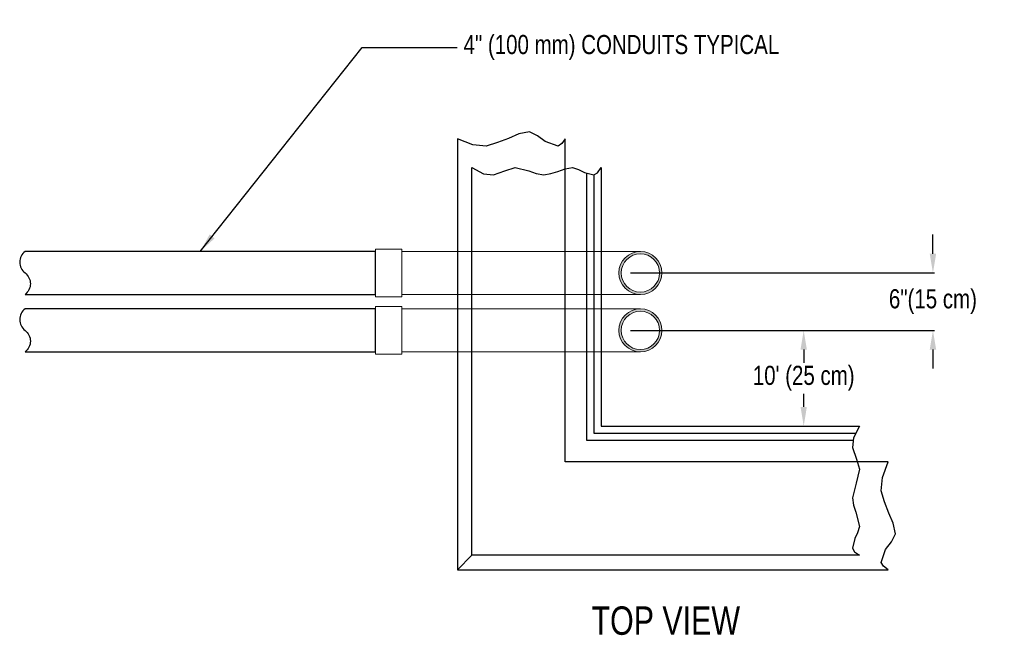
# Model space of a CAD drawing. Header units: inches. Extents: x -24 to 869, y -56 to 457.
# Tile 3 of 8: x 17 to 120, y 100 to 164. Entities that reach past the tile are written whole.
import ezdxf
from ezdxf.enums import TextEntityAlignment as Align

# ---------------------------------------------------------------- set-up
doc = ezdxf.new("R2010")
doc.units = ezdxf.units.IN
doc.header["$MEASUREMENT"] = 0
for name, color, linetype in [('Concrete', 7, 'Continuous'), ('Dimension', 7, 'Continuous'), ('Dwg_Notes', 7, 'Continuous'), ('PVC', 30, 'Continuous')]:
    doc.layers.add(name, color=color, linetype=linetype)
doc.layers.add('RMC', color=5, linetype='Continuous', lineweight=13)
doc.styles.add('120', font='FSIMPLEX.SHX', dxfattribs={"width": 0.8, "height": 0.12})
doc.styles.add('FSIMPLEX', font='fsimplex.shx', dxfattribs={"width": 0.8, "height": 0.12})
doc.dimstyles.get("Standard").update_dxf_attribs({"dimscale": 0, "dimtxt": 0.12, "dimasz": 2, "dimexe": 0.18, "dimexo": 0.0625, "dimgap": 0.09, "dimtad": 0, "dimtih": 1, "dimtoh": 1, "dimdec": 0, "dimzin": 0, "dimdsep": 46, "dimlunit": 4, "dimtxsty": 'FSIMPLEX', "dimcen": 2, "dimclrt": 256, "dimadec": 0, "dimazin": 0, "dimtfac": 2, "dimtdec": 0, "dimtofl": 0, "dimtmove": 0, "dimatfit": 3, "dimfxl": 1, "dimtolj": 1, "dimtzin": 0, "dimarcsym": 0})

# ---------------------------------------------------------------- blocks, each defined once
blk = doc.blocks.new('A$C34257ED5')
at = {"layer": 'RMC'}
h = blk.add_hatch(color=256, dxfattribs=at)
h.dxf.hatch_style = 1
h.paths.add_polyline_path([(-2.25, 0, 1), (2.25, 0, 1)])
h.paths.add_polyline_path([(2, 0, -1), (-2, 0, -1)], flags=16)
for radius in [2.25, 2]:
    blk.add_circle((0, 0), radius, dxfattribs=at)
blk = doc.blocks.new('RMC_CONDUIT')
at = {"layer": 'RMC'}
h = blk.add_hatch(color=256, dxfattribs=at)
h.dxf.hatch_style = 1
h.paths.add_polyline_path([(-2.25, 0, 1), (2.25, 0, 1)])
h.paths.add_polyline_path([(2, 0, -1), (-2, 0, -1)], flags=16)
for radius in [2.25, 2]:
    blk.add_circle((0, 0), radius, dxfattribs=at)
blk = doc.blocks.new('*D663')
at = {"layer": 'Defpoints', "color": 0, "transparency": 16777216}
for p in [(80.94, 131.63), (80.94, 121.63), (99.1, 121.63)]:
    blk.add_point(p, dxfattribs=at)
at = {"layer": 'Dimension', "color": 0, "lineweight": -2, "transparency": 16777216}
for p, q in [((81, 131.63), (99.28, 131.63)), ((99.1, 129.63), (99.1, 128.24)), ((99.1, 123.63), (99.1, 125.01)), ((81, 121.63), (99.28, 121.63))]:
    blk.add_line(p, q, dxfattribs=at)
at = {"layer": 'Dimension', "color": 0, "transparency": 16777216}
for points in [[(98.77, 129.63), (99.43, 129.63), (99.1, 131.63)], [(98.77, 123.63), (99.43, 123.63), (99.1, 121.63)]]:
    blk.add_solid(points, dxfattribs=at)
at = {"layer": 'Dimension', "transparency": 16777216, "insert": (99.1, 126.63), "char_height": 0.12, "attachment_point": 5, "style": 'FSIMPLEX'}
blk.add_mtext("\\A1;{\\H16.66667x;10' (25 cm)}", dxfattribs=at)
blk = doc.blocks.new('*D664')
at = {"layer": 'Defpoints', "color": 0, "transparency": 16777216}
for p in [(80.94, 137.63), (80.94, 131.63), (112.6, 131.63)]:
    blk.add_point(p, dxfattribs=at)
at = {"layer": 'Dimension', "color": 0, "lineweight": -2, "transparency": 16777216}
for p, q in [((112.6, 139.63), (112.6, 141.63)), ((81, 137.63), (112.78, 137.63)), ((81, 131.63), (112.78, 131.63)), ((112.6, 129.63), (112.6, 127.63))]:
    blk.add_line(p, q, dxfattribs=at)
at = {"layer": 'Dimension', "color": 0, "transparency": 16777216}
for points in [[(112.27, 139.63), (112.94, 139.63), (112.6, 137.63)], [(112.27, 129.63), (112.94, 129.63), (112.6, 131.63)]]:
    blk.add_solid(points, dxfattribs=at)
at = {"layer": 'Dimension', "transparency": 16777216, "insert": (112.6, 134.63), "char_height": 0.12, "width": 14.9096, "attachment_point": 5, "style": 'FSIMPLEX'}
blk.add_mtext('\\A1;{\\H16.66667x;6"(15 cm)}', dxfattribs=at)

msp = doc.modelspace()

# ---------------------------------------------------------------- linework, layer by layer
at = {"layer": 'Concrete'}
for points in [[(74.19, 117.88), (74.19, 148.53), (74.19, 151.63), (73.82, 151.14), (73.44, 150.88), (72.08, 151.35), (71.28, 151.95), (70.44, 152.38), (69.34, 152.15), (68.26, 151.69), (67.11, 151.24), (65.94, 150.88), (64.54, 151.03), (62.94, 151.63), (62.94, 106.63), (107.94, 106.63), (107.45, 107), (107.19, 107.38), (107.66, 108.73), (108.26, 109.53), (108.69, 110.38), (108.46, 111.48), (108, 112.55), (107.55, 113.7), (107.19, 114.88), (107.34, 116.27), (107.94, 117.88), (104.77, 117.88)], [(104.94, 121.63), (104.3, 120.42), (104.19, 119.38), (104.6, 118.19), (104.94, 117.13), (104.59, 115.68), (104.19, 114.13), (104.32, 113.38), (104.55, 112.65), (104.94, 111.13), (104.73, 110.49), (104.44, 109.87), (104.19, 108.88), (104.41, 108.51), (104.94, 108.13), (64.44, 108.13), (64.44, 148.63), (65.65, 147.99), (66.69, 147.88), (67.87, 148.29), (68.94, 148.63), (70.38, 148.28), (71.15, 148.03), (71.94, 147.88), (72.68, 148.01), (73.41, 148.24), (74.17, 148.49), (74.94, 148.63), (75.57, 148.42), (76.19, 148.13), (77.19, 147.88), (77.55, 148.1), (77.94, 148.63), (77.94, 121.63)]]:
    msp.add_lwpolyline(points, close=True, dxfattribs=at)
for points in [[(104.23, 120.13), (76.44, 120.13), (76.45, 148.06)], [(77.19, 147.88), (77.19, 120.88), (104.49, 120.88)], [(64.44, 108.13), (62.94, 106.63)]]:
    msp.add_lwpolyline(points, dxfattribs=at)
at = {"layer": 'PVC'}
for points in [[(17.75, 135.38), (54.35, 135.38), (54.35, 139.88), (17.75, 139.88, 0.498164), (17.75, 137.63, -0.498164)], [(17.75, 129.38), (54.35, 129.38), (54.35, 133.88), (17.75, 133.88, 0.498164), (17.75, 131.63, -0.498164)]]:
    msp.add_lwpolyline(points, format="xyb", close=True, dxfattribs=at)
at = {"layer": 'RMC'}
for points in [[(54.35, 140.13), (57.1, 140.13), (57.1, 135.13), (54.35, 135.13)], [(54.35, 134.13), (57.1, 134.13), (57.1, 129.13), (54.35, 129.13)]]:
    msp.add_lwpolyline(points, close=True, dxfattribs=at)
for points in [[(82.04, 135.38), (57.1, 135.38), (57.1, 139.88), (82.04, 139.88)], [(82.04, 133.88), (57.1, 133.88), (57.1, 129.38), (82.04, 129.38)]]:
    msp.add_lwpolyline(points, dxfattribs=at)

# ---------------------------------------------------------------- block references
for name, p in [('RMC_CONDUIT', (82.04, 137.63)), ('A$C34257ED5', (82.04, 131.63))]:
    msp.add_blockref(name, p, dxfattribs=at)

# ---------------------------------------------------------------- texts
at = {"style": '120', "width": 0.8}
msp.add_text('TOP VIEW', height=2.967, dxfattribs=at).set_placement((84.69, 101.31), align=Align.MIDDLE_CENTER)
at = {"layer": 'Dwg_Notes', "insert": (62.97, 161.19), "char_height": 2, "attachment_point": 4, "style": 'FSIMPLEX'}
msp.add_mtext('\\A1; 4" (100 mm) CONDUITS TYPICAL', dxfattribs=at)

# ---------------------------------------------------------------- dimensions: what is measured, and where the dimension line sits
at = {"layer": 'Dimension'}
dim = msp.add_linear_dim(base=(112.6, 131.63), p1=(80.94, 137.63), p2=(80.94, 131.63), angle=90, text='{\\H16.66667x;<>(15 cm)}', dimstyle='Standard', override={"dimscale": 1}, dxfattribs=at)
dim.commit()
dim.dimension.update_dxf_attribs({"geometry": '*D664', "text_midpoint": (112.6, 134.63), "dimtype": 160})
dim = msp.add_linear_dim(base=(99.1, 121.63), p1=(80.94, 131.63), p2=(80.94, 121.63), angle=90, text="{\\H16.66667x;10' (25 cm)}", dimstyle='Standard', override={"dimscale": 1}, dxfattribs=at)
dim.commit()
dim.dimension.update_dxf_attribs({"geometry": '*D663', "text_midpoint": (99.1, 126.63)})

# ---------------------------------------------------------------- leaders
at = {"layer": 'Dwg_Notes', "annotation_type": 0, "has_hookline": 1, "hookline_direction": 0, "text_width": 41.9}
msp.add_leader([(36.05, 139.88), (52.97, 161.19), (62.88, 161.19)], dimstyle='Standard', override={"dimscale": 1}, dxfattribs=at)

doc.saveas('drawing.dxf')
